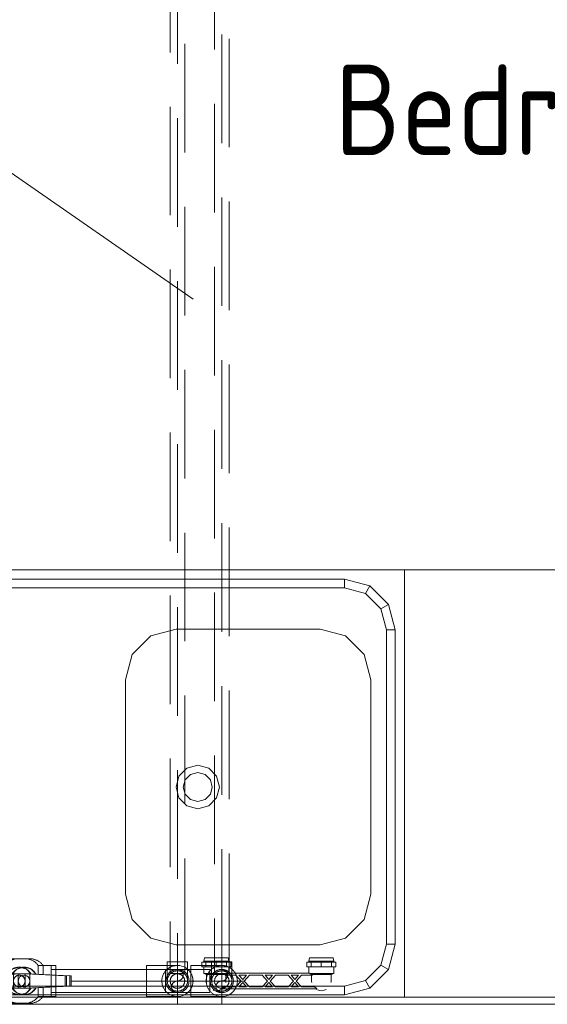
# Model space of a CAD drawing. Header units: millimetres. Extents: x 19410 to 41622, y 4748 to 42777.
# Tile 15 of 65: x 21716 to 22445, y 35776 to 37135. Entities that reach past the tile are written whole.
import ezdxf

# ---------------------------------------------------------------- set-up
doc = ezdxf.new("R2010")
doc.units = ezdxf.units.MM
for name, pattern in [('ADSK_Осевая', [700, 500, -100, 0, -100]), ('ADSK_Скрыто', [300, 150, -150]), ('ADSK_Штриховая_ш3 п1_5', [225, 150, -75])]:
    doc.linetypes.add(name, pattern=pattern)
for name, color, linetype, lineweight in [('A-AREA-____-IDEN', 2, 'Continuous', 20), ('A-DETL-____-HDLN', 90, 'ADSK_Скрыто', 9), ('A-DETL-____-MBND', 5, 'ADSK_Штриховая_ш3 п1_5', 20), ('I-FURN-____-MCUT', 30, 'Continuous', 9), ('I-FURN-____-OTLN', 30, 'Continuous', 20), ('M-EQPM-____-OTLN', 50, 'Continuous', 20), ('P-PIPE-____-CNTR', 3, 'ADSK_Осевая', 20), ('P-PIPE-____-IDEN', 2, 'Continuous', 20), ('P-PIPE-____-OTLN', 3, 'Continuous', 20)]:
    doc.layers.add(name, color=color, linetype=linetype, lineweight=lineweight)
doc.styles.add('GOST Common', font='GOST_Common.ttf', dxfattribs={"width": 0.9, "height": 125})

# ---------------------------------------------------------------- blocks, each defined once
blk = doc.blocks.new('Прямая форма - 83 new-610895-В_Этаж 02_Отопление')
at = {"layer": 'I-FURN-____-MCUT', "color": 133}
for p, q in [((0, 0), (0, -2086.6)), ((10, -2086.6), (10, 0))]:
    blk.add_line(p, q, dxfattribs=at)
at = {"layer": 'I-FURN-____-OTLN', "color": 253}
for p, q in [((600, -137.3), (600, -1137.3)), ((13, -1054.3), (13, -220.3)), ((25, -220.3), (25, -1054.3)), ((575, -1054.3), (575, -220.3)), ((587, -220.3), (587, -1054.3)), ((117, -761.2), (91.4, -786.8)), ((152, -751.8), (117, -761.2)), ((448, -751.8), (152, -751.8)), ((483, -761.2), (448, -751.8)), ((508.6, -786.8), (483, -761.2)), ((91.4, -786.8), (82, -821.8)), ((518, -821.8), (508.6, -786.8)), ((82, -821.8), (82, -1020.8)), ((274, -836.8), (285, -825.8)), ((285, -825.8), (300, -821.8)), ((300, -821.8), (315, -825.8)), ((315, -825.8), (326, -836.8)), ((518, -1020.8), (518, -821.8)), ((270, -851.8), (274, -836.8)), ((280, -851.8), (282.7, -841.8)), ((282.7, -841.8), (290, -834.5)), ((290, -834.5), (300, -831.8)), ((300, -831.8), (310, -834.5)), ((310, -834.5), (317.3, -841.8)), ((317.3, -841.8), (320, -851.8)), ((326, -836.8), (330, -851.8)), ((274, -866.8), (270, -851.8)), ((282.7, -861.8), (280, -851.8)), ((320, -851.8), (317.3, -861.8)), ((330, -851.8), (326, -866.8)), ((285, -877.8), (274, -866.8)), ((290, -869.1), (282.7, -861.8)), ((300, -871.8), (290, -869.1)), ((310, -869.1), (300, -871.8)), ((317.3, -861.8), (310, -869.1)), ((326, -866.8), (315, -877.8)), ((300, -881.8), (285, -877.8)), ((315, -877.8), (300, -881.8)), ((82, -1020.8), (91.4, -1055.8)), ((508.6, -1055.8), (518, -1020.8)), ((22.4, -1089.3), (13, -1054.3)), ((25, -1054.3), (13, -1054.3)), ((25, -1054.3), (32.8, -1083.3)), ((91.4, -1055.8), (117, -1081.4)), ((483, -1081.4), (508.6, -1055.8)), ((567.2, -1083.3), (575, -1054.3)), ((575, -1054.3), (587, -1054.3)), ((587, -1054.3), (577.6, -1089.3)), ((32.8, -1083.3), (22.4, -1089.3)), ((32.8, -1083.3), (54, -1104.5)), ((117, -1081.4), (152, -1090.8)), ((448, -1090.8), (483, -1081.4)), ((546, -1104.5), (567.2, -1083.3)), ((567.2, -1083.3), (577.6, -1089.3)), ((48, -1114.9), (22.4, -1089.3)), ((152, -1090.8), (448, -1090.8)), ((577.6, -1089.3), (552, -1114.9)), ((54, -1104.5), (48, -1114.9)), ((54, -1104.5), (83, -1112.3)), ((83, -1112.3), (517, -1112.3)), ((83, -1112.3), (83, -1124.3)), ((517, -1112.3), (546, -1104.5)), ((517, -1112.3), (517, -1124.3)), ((546, -1104.5), (552, -1114.9)), ((83, -1124.3), (48, -1114.9)), ((517, -1124.3), (83, -1124.3)), ((552, -1114.9), (517, -1124.3)), ((600, -1137.3), (10, -1137.3)), ((10, -1137.3), (600, -1137.3)), ((600, -1137.3), (600, -2086.6))]:
    blk.add_line(p, q, dxfattribs=at)
blk = doc.blocks.new('Прямая форма - FU - 053-610896-В_Этаж 02_Отопление')
blk.add_blockref('Прямая форма - 83 new-610895-В_Этаж 02_Отопление', (0, 0))
blk = doc.blocks.new('83 new_ifc_RVT-1-В_Этаж 02_Отопление')
at = {"layer": 'I-FURN-____-OTLN', "color": 253, "lineweight": 20, "rotation": 90}
blk.add_blockref('Прямая форма - FU - 053-610896-В_Этаж 02_Отопление', (21110.3, 35775.8), dxfattribs=at)
blk = doc.blocks.new('VTp_724_0 Водорозетка двойная - VTp_724_0-V4-В_Этаж 02_Отопление')
at = {"layer": 'M-EQPM-____-OTLN'}
for p, q in [((66.7, 11), (-66.7, 11)), ((-63, 8), (-45.3, 8)), ((-45.3, 8), (-38, 0)), ((-38, 0), (-45.3, -8)), ((-36, 2.2), (-41.2, 8)), ((-41.2, 8), (-30.8, 8)), ((-30.8, 8), (-36, 2.2)), ((-34, 0), (-26.7, 8)), ((-26.7, -8), (-34, 0)), ((-26.7, 8), (-9.3, 8)), ((-9.3, 8), (-2, 0)), ((-2, 0), (-9.3, -8)), ((0, 2.2), (-5.2, 8)), ((-5.2, 8), (5.2, 8)), ((5.2, 8), (0, 2.2)), ((2, 0), (9.3, 8)), ((9.3, -8), (2, 0)), ((9.3, 8), (26.7, 8)), ((26.7, 8), (34, 0)), ((34, 0), (26.7, -8)), ((36, 2.2), (30.8, 8)), ((30.8, 8), (41.2, 8)), ((41.2, 8), (36, 2.2)), ((38, 0), (45.3, 8)), ((45.3, -8), (38, 0)), ((45.3, 8), (63, 8)), ((-85.9, -8.8), (-89.8, -10.4)), ((-89.8, -10.4), (-89.8, -19.4)), ((-89.8, -10.4), (-56, -10.4)), ((-85.9, 0), (-85.9, -8.8)), ((-85.9, -8.8), (-60.1, -8.8)), ((-45.3, -8), (-60.1, -8)), ((-60.1, -8), (-60.1, -8.8)), ((-59.1, -8), (-59.1, 0)), ((-56, -10.4), (-56, -11)), ((-56, -11), (56, -11)), ((-55.3, -19.4), (-55.3, -11)), ((-41.2, -8), (-36, -2.2)), ((-30.8, -8), (-41.2, -8)), ((-36, -2.2), (-30.8, -8)), ((-9.3, -8), (-26.7, -8)), ((-5.2, -8), (0, -2.2)), ((5.2, -8), (-5.2, -8)), ((0, -2.2), (5.2, -8)), ((26.7, -8), (9.3, -8)), ((30.8, -8), (36, -2.2)), ((41.2, -8), (30.8, -8)), ((36, -2.2), (41.2, -8)), ((60.1, -8), (45.3, -8)), ((55.2, -11), (55.2, -19.4)), ((56, -10.4), (89.7, -10.4)), ((56, -11), (56, -10.4)), ((59.1, 0), (59.1, -8)), ((60.1, -8.8), (60.1, -8)), ((60.1, -8.8), (65.6, -8.8)), ((66.1, -8.8), (85.9, -8.8)), ((85.9, -8.8), (85.9, 0)), ((89.7, -10.4), (85.9, -8.8)), ((89.7, -19.4), (89.7, -10.4)), ((-92.6, -19.4), (-86.7, -19.4)), ((-92.6, -26.1), (-92.6, -19.4)), ((-86.7, -26.1), (-92.6, -26.1)), ((-89.8, -26.1), (-89.8, -27.2)), ((-86.7, -19.4), (-72.5, -19.4)), ((-86.7, -26.1), (-86.7, -19.4)), ((-72.5, -26.1), (-86.7, -26.1)), ((-72.5, -19.4), (-58.3, -19.4)), ((-72.5, -26.1), (-72.5, -19.4)), ((-58.3, -26.1), (-72.5, -26.1)), ((-58.3, -19.4), (-52.4, -19.4)), ((-58.3, -19.4), (-58.3, -26.1)), ((-52.4, -26.1), (-58.3, -26.1)), ((-55.3, -27.2), (-55.3, -26.1)), ((-52.4, -26.1), (-52.4, -19.4)), ((52.4, -19.4), (58.3, -19.4)), ((52.4, -26.1), (52.4, -19.4)), ((58.3, -26.1), (52.4, -26.1)), ((55.2, -26.1), (55.2, -27.2)), ((58.3, -19.4), (72.5, -19.4)), ((58.3, -26.1), (58.3, -19.4)), ((72.5, -26.1), (58.3, -26.1)), ((72.5, -19.4), (86.7, -19.4)), ((72.5, -26.1), (72.5, -19.4)), ((86.7, -26.1), (72.5, -26.1)), ((86.7, -19.4), (92.6, -19.4)), ((86.7, -19.4), (86.7, -26.1)), ((92.6, -26.1), (86.7, -26.1)), ((89.7, -27.2), (89.7, -26.1)), ((92.6, -26.1), (92.6, -19.4)), ((-89.8, -27.2), (-88.9, -32)), ((-89.8, -27.2), (-55.3, -27.2)), ((-88.9, -32), (-56.2, -32)), ((-56.2, -32), (-55.3, -27.2)), ((55.2, -27.2), (56.1, -32)), ((55.2, -27.2), (89.7, -27.2)), ((56.1, -32), (88.8, -32)), ((88.8, -32), (89.7, -27.2))]:
    blk.add_line(p, q, dxfattribs=at)
for centre, radius, start, end in [((-72.5, 0), 13.4, 171.7848, 180), ((-72.5, 0), 13.4, 66.3511, 120), ((-72.5, 0), 13.4, 53.6935, 63.1064), ((-72.5, 0), 13.4, 32.6742, 37.0264), ((-72.5, 0), 13.4, 31.2223, 36.9182), ((-72.5, 0), 13.4, 29.2091, 36.6564), ((-72.5, 0), 13.4, 360, 8.1679), ((-72.5, 0), 13.4, 0, 7.4391), ((72.5, 0), 13.4, 171.8321, 180), ((72.5, 0), 13.4, 172.5609, 180), ((72.5, 0), 13.4, 143.3436, 150.7909), ((72.5, 0), 13.4, 143.0818, 148.7777), ((72.5, 0), 13.4, 142.9736, 147.3258), ((72.5, 0), 13.4, 116.8936, 126.3065), ((72.5, 0), 13.4, 71.891, 113.6489), ((72.5, 0), 13.4, 0, 8.2152), ((-212.1, -402.2), 421.7, 68.2764, 68.8715), ((212.1, -402.2), 421.7, 111.1285, 111.7236)]:
    blk.add_arc(centre, radius, start, end, dxfattribs=at)
for points in [[(-66.7, 11), (-66, 10.6), (-64.7, 9.7), (-63.5, 8.6), (-63, 8)], [(63, 8), (63.5, 8.6), (64.7, 9.7), (66, 10.6), (66.7, 11)]]:
    blk.add_open_spline(points, degree=3, dxfattribs=at)
blk = doc.blocks.new('VTp_744_0 Кран шаровой ППР - VTp_744_0-V6-В_Этаж 02_Отопление')
at = {"layer": 'P-PIPE-____-OTLN', "color": 10}
for p, q in [((8, 30.7), (-8, 30.7)), ((-26.2, 21.4), (-44, 21.4)), ((-44, 21.4), (-44, 8.2)), ((-26.2, 9.2), (-26.2, 21.4)), ((44, 21.4), (26.2, 21.4)), ((26.2, 21.4), (26.2, 7.9)), ((44, -21.4), (44, 21.4)), ((-63.3, 7.2), (-65, 7.1)), ((-65, 7.1), (-65, -7.1)), ((-8, 10.1), (-63.3, 7.2)), ((-63.3, -7.2), (-63.3, 7.2)), ((8, 10.1), (-8, 10.1)), ((-8, -10.1), (-8, 10.1)), ((8, 10.1), (8, -10.1)), ((25.2, 7.9), (8, 10.1)), ((25.2, -7.9), (25.2, 7.9)), ((27.1, 7.7), (25.2, 7.9)), ((27.1, -7.7), (27.1, 7.7)), ((-65, -7.1), (-63.3, -7.2)), ((-63.3, -7.2), (-8, -10.1)), ((-44, -8.2), (-44, -21.4)), ((-26.2, -21.4), (-26.2, -9.2)), ((-8, -10.1), (8, -10.1)), ((8, -10.1), (25.2, -7.9)), ((25.2, -7.9), (27.1, -7.7)), ((26.2, -7.9), (26.2, -21.4)), ((-44, -21.4), (-26.2, -21.4)), ((26.2, -21.4), (44, -21.4)), ((-8, -30.8), (8, -30.8))]:
    blk.add_line(p, q, dxfattribs=at)
at = {"layer": 'P-PIPE-____-OTLN', "color": 10, "flags": 128}
for points in [[(-26.2, 21.4), (-25.7, 22.1), (-25.1, 22.8), (-24.5, 23.5), (-23.9, 24.1), (-23.2, 24.8), (-22.6, 25.4), (-21.9, 25.9), (-21.2, 26.5), (-20.4, 27), (-19.7, 27.5), (-18.9, 27.9), (-18.1, 28.3), (-17.3, 28.7), (-16.5, 29.1), (-15.7, 29.4), (-14.8, 29.7), (-13.9, 29.9), (-13.1, 30.2), (-12.2, 30.4), (-11.3, 30.5), (-10.4, 30.6), (-9.5, 30.7), (-8.6, 30.7), (-8, 30.7)], [(8, 30.7), (8.9, 30.7), (9.8, 30.7), (10.7, 30.6), (11.6, 30.5), (12.5, 30.3), (13.3, 30.1), (14.2, 29.9), (15, 29.6), (15.9, 29.3), (16.7, 29), (17.5, 28.6), (18.3, 28.2), (19.1, 27.8), (19.9, 27.3), (20.6, 26.8), (21.4, 26.3), (22.1, 25.8), (22.8, 25.2), (23.4, 24.6), (24.1, 24), (24.7, 23.3), (25.3, 22.6), (25.8, 21.9), (26.2, 21.4)], [(16.8, 9), (10, 16.2), (0.4, 19), (-9.3, 16.6), (-16.5, 9.6)], [(-16.5, -9.6), (-9.3, -16.6), (0.4, -19), (10, -16.2), (16.8, -9)], [(-8, -30.8), (-8.9, -30.7), (-9.8, -30.7), (-10.7, -30.6), (-11.6, -30.5), (-12.5, -30.3), (-13.3, -30.1), (-14.2, -29.9), (-15, -29.6), (-15.9, -29.3), (-16.7, -29), (-17.5, -28.6), (-18.3, -28.2), (-19.1, -27.8), (-19.9, -27.3), (-20.6, -26.8), (-21.4, -26.3), (-22.1, -25.8), (-22.8, -25.2), (-23.4, -24.6), (-24.1, -24), (-24.7, -23.3), (-25.3, -22.6), (-25.8, -21.9), (-26.2, -21.4)], [(26.2, -21.4), (25.7, -22.1), (25.1, -22.8), (24.5, -23.5), (23.9, -24.1), (23.2, -24.8), (22.6, -25.4), (21.9, -25.9), (21.2, -26.5), (20.4, -27), (19.7, -27.5), (18.9, -27.9), (18.1, -28.3), (17.3, -28.7), (16.5, -29.1), (15.7, -29.4), (14.8, -29.7), (13.9, -29.9), (13.1, -30.2), (12.2, -30.4), (11.3, -30.5), (10.4, -30.6), (9.5, -30.7), (8.6, -30.7), (8, -30.8)]]:
    blk.add_lwpolyline(points, dxfattribs=at)
at = {"layer": 'P-PIPE-____-OTLN', "color": 10}
for radius, start, end in [(19, 129.515, 140.2634), (19, 129.515, 140.2634), (19, 90, 91.9553), (19, 90, 91.9553), (19, 39.2761, 49.9541), (19, 39.2761, 49.9541), (8, 0, 180), (8, 180, 360), (8, 135, 165), (8, 15, 105), (19, 219.7366, 230.485), (19, 219.7366, 230.485), (8, 195, 255), (8, 270, 330), (19, 310.0459, 320.7239), (19, 310.0459, 320.7239), (19, 268.0447, 270), (19, 268.0447, 270)]:
    blk.add_arc((0, 0), radius, start, end, dxfattribs=at)
for points, knots in [([(-13.2, 13.7), (-12.7, 14.2), (-11.6, 15.2), (-10.4, 16), (-9.7, 16.4)], [-0.2996862, -0.2996862, -0.2996862, -0.2996862, -0.2, -0.0915007, -0.0915007, -0.0915007, -0.0915007]), ([(10.3, 16), (10.8, 15.7), (11.8, 15), (12.7, 14.2), (13.2, 13.7)], [-0.8755267, -0.8755267, -0.8755267, -0.8755267, -0.8, -0.700663, -0.700663, -0.700663, -0.700663]), ([(-16.2, 10), (-15.8, 10.7), (-14.9, 11.9), (-13.9, 13), (-13.5, 13.5)], [-0.5175631, -0.5175631, -0.5175631, -0.5175631, -0.4, -0.3136598, -0.3136598, -0.3136598, -0.3136598]), ([(13.5, 13.5), (13.9, 13), (15.1, 11.7), (16.1, 10.3), (16.7, 9.3)], [-0.6866833, -0.6866833, -0.6866833, -0.6866833, -0.6, -0.4425867, -0.4425867, -0.4425867, -0.4425867]), ([(-13.5, -13.5), (-13.9, -13), (-14.9, -11.9), (-15.8, -10.7), (-16.2, -10)], [-0.6866833, -0.6866833, -0.6866833, -0.6866833, -0.6, -0.4829874, -0.4829874, -0.4829874, -0.4829874]), ([(16.7, -9.3), (16.1, -10.3), (15.1, -11.7), (13.9, -13), (13.5, -13.5)], [-0.5574133, -0.5574133, -0.5574133, -0.5574133, -0.4, -0.3133167, -0.3133167, -0.3133167, -0.3133167]), ([(-9.7, -16.4), (-10.4, -16), (-11.6, -15.2), (-12.7, -14.2), (-13.2, -13.7)], [-0.9085703, -0.9085703, -0.9085703, -0.9085703, -0.8, -0.700663, -0.700663, -0.700663, -0.700663]), ([(13.2, -13.7), (12.7, -14.2), (11.8, -15), (10.8, -15.7), (10.3, -16)], [-0.299337, -0.299337, -0.299337, -0.299337, -0.2, -0.1244733, -0.1244733, -0.1244733, -0.1244733])]:
    blk.add_open_spline(points, degree=3, knots=knots, dxfattribs=at)
for points in [[(-9, 16.8), (-8.7, 17), (-8.3, 17.1), (-8, 17.3)], [(-8, 17.3), (-6.8, 17.9), (-4.2, 18.7), (0, 19.2), (4.2, 18.7), (6.8, 17.9), (8, 17.3)], [(8, 17.3), (8.5, 17), (9.1, 16.8), (9.6, 16.5)], [(-8, -17.3), (-8.3, -17.1), (-8.7, -17), (-9, -16.8)], [(8, -17.3), (6.8, -17.9), (4.2, -18.7), (0, -19.2), (-4.2, -18.7), (-6.8, -17.9), (-8, -17.3)], [(9.6, -16.5), (9.1, -16.8), (8.5, -17), (8, -17.3)]]:
    blk.add_open_spline(points, degree=3, dxfattribs=at)
blk = doc.blocks.new('VTp_744_0 Кран шаровой ППР - VTp_744_0-1650249-В_Этаж 02_Отопление')
at = {"layer": 'A-DETL-____-HDLN', "color": 170}
for p, q in [((-44, 21.4), (-44, 8.2)), ((-26.2, 21.4), (-32.8, 21.4)), ((-26.2, 9.2), (-26.2, 21.4)), ((26.2, 21.4), (26.2, 7.9)), ((44, -16.1), (44, 16.1)), ((-63.3, 7.2), (-65, 7.1)), ((-65, 7.1), (-65, -7.1)), ((-8.9, 10), (-63.3, 7.2)), ((-63.3, -7.2), (-63.3, 7.2)), ((-8, -10.1), (-8, 10.1)), ((8, 10.1), (1.7, 10.1)), ((8, 10.1), (8, -10.1)), ((9.2, 9.9), (8, 10.1)), ((9.4, 9.9), (9.3, 9.9)), ((25.2, 7.9), (9.6, 9.9)), ((25.2, -7.9), (25.2, 7.9)), ((27.1, 7.7), (25.2, 7.9)), ((27.1, -7.7), (27.1, 7.7)), ((-65, -7.1), (-63.3, -7.2)), ((-63.3, -7.2), (-8.9, -10)), ((-44, -8.2), (-44, -21.4)), ((-26.2, -21.4), (-26.2, -9.2)), ((-16.5, -9.6), (-9.3, -16.6)), ((1.7, -10.1), (8, -10.1)), ((8, -10.1), (9.2, -9.9)), ((9.3, -9.9), (9.4, -9.9)), ((9.6, -9.9), (25.2, -7.9)), ((25.2, -7.9), (27.1, -7.7)), ((26.2, -7.9), (26.2, -21.4)), ((-32.8, -21.4), (-26.2, -21.4)), ((-9.3, -16.6), (-3.3, -18.1)), ((-2, -18.4), (0.4, -19))]:
    blk.add_line(p, q, dxfattribs=at)
at = {"layer": 'A-DETL-____-HDLN', "color": 170, "flags": 128}
for points in [[(-26.2, 21.4), (-25.7, 22.1), (-25.1, 22.8), (-24.5, 23.5), (-23.9, 24.1), (-23.2, 24.8), (-22.6, 25.4), (-21.9, 25.9), (-21.2, 26.5), (-20.4, 27), (-19.7, 27.5), (-18.9, 27.9), (-18.1, 28.3), (-17.3, 28.7), (-16.5, 29.1), (-15.7, 29.4), (-14.8, 29.7), (-13.9, 29.9), (-13.1, 30.2), (-12.2, 30.4), (-11.3, 30.5), (-10.4, 30.6), (-9.5, 30.7), (-8.6, 30.7)], [(-3.3, 18.1), (-9.3, 16.6), (-16.5, 9.6)], [(16.8, 9), (10, 16.2), (0.4, 19), (-2, 18.4)], [(0.4, -19), (10, -16.2), (16.8, -9)], [(-8.9, -30.7), (-9.8, -30.7), (-10.7, -30.6), (-11.6, -30.5), (-12.5, -30.3), (-13.3, -30.1), (-14.2, -29.9), (-15, -29.6), (-15.9, -29.3), (-16.7, -29), (-17.5, -28.6), (-18.3, -28.2), (-19.1, -27.8), (-19.9, -27.3), (-20.6, -26.8), (-21.4, -26.3), (-22.1, -25.8), (-22.8, -25.2), (-23.4, -24.6), (-24.1, -24), (-24.7, -23.3), (-25.3, -22.6), (-25.8, -21.9), (-26.2, -21.4)]]:
    blk.add_lwpolyline(points, dxfattribs=at)
at = {"layer": 'A-DETL-____-HDLN', "color": 170}
for radius, start, end in [(19, 129.515, 140.2634), (19, 129.515, 140.2634), (19, 90, 91.9553), (19, 90, 91.9553), (19, 39.2761, 49.9541), (19, 39.2761, 49.9541), (8, 115.3178, 180), (8, 180, 240), (8, 135, 165), (8, 0, 114.31), (8, 15, 105), (8, 255, 360), (19, 219.7366, 230.485), (19, 219.7366, 230.485), (8, 195, 244.6822), (8, 240, 244.6822), (8, 245.69, 255), (8, 245.69, 255), (8, 270, 300), (8, 301.7426, 330), (19, 310.0459, 320.7239), (19, 310.0459, 320.7239), (19, 268.0447, 270), (19, 268.0447, 270)]:
    blk.add_arc((0, 0), radius, start, end, dxfattribs=at)
for points, knots in [([(-13.2, 13.7), (-12.7, 14.2), (-11.6, 15.2), (-10.4, 16), (-9.7, 16.4)], [-0.2996862, -0.2996862, -0.2996862, -0.2996862, -0.2, -0.0915007, -0.0915007, -0.0915007, -0.0915007]), ([(-3.1, 18.8), (-2.1, 19), (0.3, 19.2), (4.2, 18.7), (6.8, 17.9), (8, 17.3)], [0.3130484, 0.3130484, 0.3130484, 0.3130484, 0.5, 0.75, 1, 1, 1, 1]), ([(10.3, 16), (10.8, 15.7), (11.8, 15), (12.7, 14.2), (13.2, 13.7)], [-0.8755267, -0.8755267, -0.8755267, -0.8755267, -0.8, -0.700663, -0.700663, -0.700663, -0.700663]), ([(-16.2, 10), (-15.8, 10.7), (-14.9, 11.9), (-13.9, 13), (-13.5, 13.5)], [-0.5175631, -0.5175631, -0.5175631, -0.5175631, -0.4, -0.3136598, -0.3136598, -0.3136598, -0.3136598]), ([(13.5, 13.5), (13.9, 13), (15.1, 11.7), (16.1, 10.3), (16.7, 9.3)], [-0.6866833, -0.6866833, -0.6866833, -0.6866833, -0.6, -0.4425867, -0.4425867, -0.4425867, -0.4425867]), ([(-13.5, -13.5), (-13.9, -13), (-14.9, -11.9), (-15.8, -10.7), (-16.2, -10)], [-0.6866833, -0.6866833, -0.6866833, -0.6866833, -0.6, -0.4829874, -0.4829874, -0.4829874, -0.4829874]), ([(16.7, -9.3), (16.1, -10.3), (15.1, -11.7), (13.9, -13), (13.5, -13.5)], [-0.5574133, -0.5574133, -0.5574133, -0.5574133, -0.4, -0.3133167, -0.3133167, -0.3133167, -0.3133167]), ([(-9.7, -16.4), (-10.4, -16), (-11.6, -15.2), (-12.7, -14.2), (-13.2, -13.7)], [-0.9085703, -0.9085703, -0.9085703, -0.9085703, -0.8, -0.700663, -0.700663, -0.700663, -0.700663]), ([(8, -17.3), (6.8, -17.9), (4.2, -18.7), (0.3, -19.2), (-2.1, -19), (-3.1, -18.8)], [0, 0, 0, 0, 0.25, 0.5, 0.6869516, 0.6869516, 0.6869516, 0.6869516]), ([(13.2, -13.7), (12.7, -14.2), (11.8, -15), (10.8, -15.7), (10.3, -16)], [-0.299337, -0.299337, -0.299337, -0.299337, -0.2, -0.1244733, -0.1244733, -0.1244733, -0.1244733])]:
    blk.add_open_spline(points, degree=3, knots=knots, dxfattribs=at)
for points in [[(-9, 16.8), (-8.7, 17), (-8.3, 17.1), (-8, 17.3)], [(-8, 17.3), (-6.9, 17.8), (-5.7, 18.2), (-4.5, 18.5)], [(-4.4, 18.5), (-4.3, 18.6), (-4.2, 18.6), (-4.1, 18.6)], [(8, 17.3), (8.5, 17), (9.1, 16.8), (9.6, 16.5)], [(-8, -17.3), (-8.3, -17.1), (-8.7, -17), (-9, -16.8)], [(-4.5, -18.5), (-5.7, -18.2), (-6.9, -17.8), (-8, -17.3)], [(-4.1, -18.6), (-4.2, -18.6), (-4.3, -18.6), (-4.4, -18.5)], [(9.6, -16.5), (9.1, -16.8), (8.5, -17), (8, -17.3)]]:
    blk.add_open_spline(points, degree=3, dxfattribs=at)
at = {"layer": 'P-PIPE-____-OTLN', "color": 5}
for p, q in [((-8.6, 30.7), (-8, 30.7)), ((8, 30.7), (1.3, 30.7)), ((-2.1, 18.4), (-3.2, 18.1)), ((44, 21.4), (37.3, 21.4)), ((44, 16.1), (44, 21.4)), ((-3.2, -18.1), (-2.1, -18.4)), ((37.3, -21.4), (44, -21.4)), ((44, -21.4), (44, -16.1)), ((-8, -30.8), (-8.9, -30.7)), ((1.3, -30.8), (8, -30.8))]:
    blk.add_line(p, q, dxfattribs=at)
at = {"layer": 'P-PIPE-____-OTLN', "color": 5, "flags": 128}
for points in [[(8, 30.7), (8.9, 30.7), (9.8, 30.7), (10.7, 30.6), (11.6, 30.5), (12.5, 30.3), (13.3, 30.1), (14.2, 29.9), (15, 29.6), (15.9, 29.3), (16.7, 29), (17.5, 28.6), (18.3, 28.2), (19.1, 27.8), (19.9, 27.3), (20.6, 26.8), (21.4, 26.3), (22.1, 25.8), (22.8, 25.2), (23.4, 24.6), (24.1, 24), (24.7, 23.3), (25.3, 22.6), (25.8, 21.9), (26.2, 21.4)], [(26.2, -21.4), (25.7, -22.1), (25.1, -22.8), (24.5, -23.5), (23.9, -24.1), (23.2, -24.8), (22.6, -25.4), (21.9, -25.9), (21.2, -26.5), (20.4, -27), (19.7, -27.5), (18.9, -27.9), (18.1, -28.3), (17.3, -28.7), (16.5, -29.1), (15.7, -29.4), (14.8, -29.7), (13.9, -29.9), (13.1, -30.2), (12.2, -30.4), (11.3, -30.5), (10.4, -30.6), (9.5, -30.7), (8.6, -30.7), (8, -30.8)]]:
    blk.add_lwpolyline(points, dxfattribs=at)
at = {"layer": 'P-PIPE-____-OTLN', "color": 5}
for points in [[(-4.1, 18.6), (-3.9, 18.7), (-3.6, 18.7), (-3.3, 18.8)], [(-3.3, -18.8), (-3.6, -18.7), (-3.9, -18.7), (-4.1, -18.6)]]:
    blk.add_open_spline(points, degree=3, dxfattribs=at)
blk = doc.blocks.new('ADSK_Полипропилен_Отвод - Универсальный-V7-В_Этаж 02_Отопление')
at = {"layer": 'A-DETL-____-HDLN', "color": 170}
for p, q in [((21891.5, 35824.1), (21891.5, 35808)), ((21891.5, 35808), (21891.5, 35792))]:
    blk.add_line(p, q, dxfattribs=at)
for start, end in [(11.642, 18.4406), (322.4645, 330), (330, 330.4795), (331.1197, 337.957), (345, 346.6751)]:
    blk.add_arc((21934, 35808), 21.5, start, end, dxfattribs=at)
at = {"layer": 'P-PIPE-____-OTLN', "color": 5}
for p, q in [((21934, 35829.5), (21891.5, 35829.5)), ((21891.5, 35829.5), (21891.5, 35824.1)), ((21891.5, 35791.9), (21891.5, 35786.5)), ((21891.5, 35786.5), (21934, 35786.5))]:
    blk.add_line(p, q, dxfattribs=at)
for start, end in [(55.6084, 80.7004), (270, 305.6497)]:
    blk.add_arc((21934, 35808), 21.5, start, end, dxfattribs=at)
blk = doc.blocks.new('ADSK_Полипропилен_Отвод - Универсальный-V8-В_Этаж 02_Отопление')
at = {"layer": 'A-DETL-____-HDLN', "color": 1}
blk.add_line((21995.2, 35829.5), (21967.5, 35829.5), dxfattribs=at)
for start, end in [(63.5095, 80.7004), (11.642, 18.4406), (329.2904, 337.957), (345, 346.6751)]:
    blk.add_arc((21995.2, 35808), 21.5, start, end, dxfattribs=at)
at = {"layer": 'P-PIPE-____-OTLN', "color": 10}
for p, q in [((21967.5, 35829.5), (21952.7, 35829.5)), ((21952.7, 35829.5), (21952.7, 35808)), ((21952.7, 35808), (21952.7, 35786.5)), ((21952.7, 35786.5), (21995.2, 35786.5))]:
    blk.add_line(p, q, dxfattribs=at)
for start, end in [(55.7677, 63.377), (322.4645, 329.1578), (270, 304.2323)]:
    blk.add_arc((21995.2, 35808), 21.5, start, end, dxfattribs=at)
blk = doc.blocks.new('ADSK_Полипропилен_Отвод - Универсальный-V9-В_Этаж 02_Отопление')
at = {"layer": 'A-DETL-____-HDLN', "color": 1}
for p, q in [((21981.2, 35834.5), (21981.2, 35808)), ((21995.2, 35834.5), (21981.2, 35834.5)), ((22004.1, 35834.5), (21995.2, 35834.5)), ((22009.2, 35808), (22009.2, 35824.3)), ((21985.2, 35808), (22005.2, 35808)), ((21990.1, 35795), (21989.9, 35795.1)), ((21990.4, 35794.9), (21990.3, 35794.9)), ((22003.7, 35796.9), (22003.3, 35796.6)), ((22003.8, 35797), (22003.7, 35796.9)), ((22004.2, 35797.2), (22004, 35797.1)), ((22004.6, 35797.6), (22004.2, 35797.2))]:
    blk.add_line(p, q, dxfattribs=at)
at = {"layer": 'A-DETL-____-HDLN', "color": 1, "flags": 128}
for points in [[(21981.5, 35805.5), (21981.4, 35806.1), (21981.3, 35806.6), (21981.3, 35807.2)], [(21982.7, 35801.8), (21982.5, 35802.3), (21982.2, 35802.8), (21982, 35803.3)], [(21984.5, 35799), (21984.2, 35799.4), (21983.9, 35799.9), (21983.5, 35800.3)], [(21987.5, 35796.4), (21987, 35796.7), (21986.6, 35797), (21986.1, 35797.4)], [(21989.9, 35795.1), (21989.4, 35795.3), (21988.9, 35795.5)], [(22001.3, 35795.4), (22000.8, 35795.2), (22000.3, 35795), (21999.8, 35794.8)], [(22006.8, 35800.1), (22006.5, 35799.7), (22006.1, 35799.2), (22005.8, 35798.8)], [(22008.5, 35803.6), (22008.3, 35803.1), (22008.1, 35802.6), (22007.9, 35802.1)], [(22009.2, 35806.9), (22009.1, 35806.4), (22009.1, 35805.8), (22009, 35805.2)], [(21994.3, 35794.1), (21993.7, 35794.1), (21993.2, 35794.2), (21992.6, 35794.3)], [(21997.6, 35794.2), (21997.1, 35794.1), (21996.5, 35794.1)]]:
    blk.add_lwpolyline(points, dxfattribs=at)
at = {"layer": 'A-DETL-____-HDLN', "color": 1}
for radius, start, end in [(14, 135, 249.2664), (10, 118.6073, 180), (14, 131.9564, 135), (14, 120, 131.2947), (14, 90, 120), (10, 62.4907, 117.1961), (14, 307.9149, 90), (10, 54.2363, 61.7059), (10, 0, 53.2997), (10, 180, 255), (14, 250.0808, 270), (10, 255, 267.8984), (10, 268.771, 270), (10, 270, 300), (14, 270, 307.2459), (10, 300, 305.7637), (10, 306.7003, 315), (10, 315, 0)]:
    blk.add_arc((21995.2, 35808), radius, start, end, dxfattribs=at)
for points in [[(21981.5, 35810.7), (21981.3, 35809.8), (21981.2, 35808.9), (21981.2, 35808)], [(22006.8, 35815.9), (22006.7, 35816.1), (22006.4, 35816.5), (22005.9, 35817.1), (22005.4, 35817.6), (22005.1, 35818), (22004.9, 35818.2)], [(22009.2, 35808), (22009.2, 35808.9), (22009.2, 35809.8), (22009, 35810.7)]]:
    blk.add_open_spline(points, degree=3, dxfattribs=at)
for points, knots in [([(21982.8, 35814.4), (21982.6, 35814.1), (21982.3, 35813.3), (21982, 35812.6), (21981.9, 35812.2)], [0.6543136, 0.6543136, 0.6543136, 0.6543136, 0.7142857, 0.7758908, 0.7758908, 0.7758908, 0.7758908]), ([(21985.6, 35818.2), (21985.4, 35818), (21985, 35817.6), (21984.4, 35816.9), (21983.9, 35816.3), (21983.6, 35815.9)], [0.4285714, 0.4285714, 0.4285714, 0.4285714, 0.4642857, 0.5, 0.5714286, 0.5714286, 0.5714286, 0.5714286]), ([(22008.6, 35812.2), (22008.5, 35812.6), (22008.2, 35813.3), (22007.9, 35814.1), (22007.7, 35814.4)], [0.2241092, 0.2241092, 0.2241092, 0.2241092, 0.2857143, 0.3456864, 0.3456864, 0.3456864, 0.3456864])]:
    blk.add_open_spline(points, degree=3, knots=knots, dxfattribs=at)
at = {"layer": 'A-DETL-____-MBND', "color": 10}
for p, q in [((22009.2, 35834.5), (22004.1, 35834.5)), ((22009.2, 35824.3), (22009.2, 35834.5))]:
    blk.add_line(p, q, dxfattribs=at)
blk = doc.blocks.new('ADSK_Полипропилен_Муфта переходная - Переходной-1585510-В_Этаж 02_Отопление')
at = {"layer": 'A-DETL-____-HDLN', "color": 1}
for radius, start, end in [(21.5, 120, 165), (16, 90, 225), (21.5, 114.8696, 120), (21.5, 105, 114.2295), (21.5, 90, 105), (21.5, 63.5095, 90), (16, 270, 90), (21.5, 21.168, 55.6351), (21.5, 172.0233, 180), (21.5, 165, 169.9918), (21.5, 339.6158, 20.3842), (21.5, 180, 268.9842), (16, 225, 236.0756), (21.5, 304.3649, 322.3319), (21.5, 329.2904, 338.832), (16, 236.7882, 240), (16, 240, 270)]:
    blk.add_arc((21995.2, 35808), radius, start, end, dxfattribs=at)
at = {"layer": 'P-PIPE-____-OTLN', "color": 10}
for start, end in [(55.7677, 63.377), (322.4645, 329.1578), (270, 304.2323)]:
    blk.add_arc((21995.2, 35808), 21.5, start, end, dxfattribs=at)
blk = doc.blocks.new('ADSK_Полипропилен_Муфта переходная - Переходной-V10-В_Этаж 02_Отопление')
at = {"layer": 'A-DETL-____-HDLN', "color": 170}
for radius, start, end in [(21.5, 135, 228.282), (16, 91.3649, 268.6351), (21.5, 131.718, 135), (21.5, 120, 131.2824), (21.5, 91.0158, 120), (21.5, 80.8329, 90), (16, 271.3649, 88.6351), (21.5, 48.7176, 55.4758), (21.5, 45, 48.282), (21.5, 29.5205, 45), (21.5, 331.1197, 28.8803), (21.5, 311.718, 330.4795), (21.5, 228.7176, 268.9842), (21.5, 305.7823, 311.2824)]:
    blk.add_arc((21934, 35808), radius, start, end, dxfattribs=at)
at = {"layer": 'P-PIPE-____-OTLN', "color": 5}
for start, end in [(55.6084, 80.7004), (270, 305.6497)]:
    blk.add_arc((21934, 35808), 21.5, start, end, dxfattribs=at)
blk = doc.blocks.new('ADSK_Полипропилен_Отвод - Универсальный-V17-В_Этаж 02_Отопление')
at = {"layer": 'A-DETL-____-HDLN', "color": 170}
for p, q in [((21920, 35829.5), (21920, 35808)), ((21948, 35808), (21948, 35824.3))]:
    blk.add_line(p, q, dxfattribs=at)
at = {"layer": 'A-DETL-____-HDLN', "color": 170, "flags": 128}
for points in [[(21920.2, 35805.5), (21920.1, 35806.1), (21920.1, 35806.6), (21920, 35807.2)], [(21921.5, 35801.8), (21921.2, 35802.3), (21921, 35802.8), (21920.8, 35803.3)], [(21923.3, 35799), (21923, 35799.4), (21922.6, 35799.9), (21922.3, 35800.3)], [(21926.2, 35796.4), (21925.8, 35796.7), (21925.3, 35797), (21924.9, 35797.4)], [(21929.2, 35794.9), (21928.7, 35795.1), (21928.2, 35795.3), (21927.7, 35795.5)], [(21940.1, 35795.4), (21939.6, 35795.2), (21939.1, 35795), (21938.6, 35794.8)], [(21943.3, 35797.6), (21942.9, 35797.2), (21942.5, 35796.9), (21942, 35796.6)], [(21945.6, 35800.1), (21945.2, 35799.7), (21944.9, 35799.2), (21944.5, 35798.8)], [(21947.3, 35803.6), (21947.1, 35803.1), (21946.9, 35802.6), (21946.7, 35802.1)], [(21948, 35806.9), (21947.9, 35806.4), (21947.8, 35805.8), (21947.7, 35805.2)], [(21933, 35794.1), (21932.5, 35794.1), (21931.9, 35794.2), (21931.4, 35794.3)], [(21936.4, 35794.2), (21935.8, 35794.1), (21935.3, 35794.1)]]:
    blk.add_lwpolyline(points, dxfattribs=at)
at = {"layer": 'A-DETL-____-HDLN', "color": 170}
for radius, start, end in [(14, 90, 270), (10, 0, 180), (14, 270, 90), (10, 180, 0)]:
    blk.add_arc((21934, 35808), radius, start, end, dxfattribs=at)
for points in [[(21920.3, 35810.7), (21920.1, 35809.8), (21920, 35808.9), (21920, 35808)], [(21945.6, 35815.9), (21945.5, 35816.1), (21945.2, 35816.5), (21944.7, 35817.1), (21944.2, 35817.6), (21943.8, 35818), (21943.6, 35818.2)], [(21948, 35808), (21948, 35808.9), (21947.9, 35809.8), (21947.7, 35810.7)]]:
    blk.add_open_spline(points, degree=3, dxfattribs=at)
for points, knots in [([(21921.6, 35814.4), (21921.4, 35814.1), (21921, 35813.3), (21920.8, 35812.6), (21920.6, 35812.2)], [0.6543136, 0.6543136, 0.6543136, 0.6543136, 0.7142857, 0.7758908, 0.7758908, 0.7758908, 0.7758908]), ([(21924.4, 35818.2), (21924.2, 35818), (21923.8, 35817.6), (21923.1, 35816.9), (21922.7, 35816.3), (21922.4, 35815.9)], [0.4285714, 0.4285714, 0.4285714, 0.4285714, 0.4642857, 0.5, 0.5714286, 0.5714286, 0.5714286, 0.5714286]), ([(21947.4, 35812.2), (21947.2, 35812.6), (21947, 35813.3), (21946.6, 35814.1), (21946.5, 35814.4)], [0.2241092, 0.2241092, 0.2241092, 0.2241092, 0.2857143, 0.3456864, 0.3456864, 0.3456864, 0.3456864])]:
    blk.add_open_spline(points, degree=3, knots=knots, dxfattribs=at)
at = {"layer": 'A-DETL-____-MBND'}
for p, q in [((21920, 35834.5), (21920, 35829.5)), ((21934, 35834.5), (21920, 35834.5)), ((21948, 35834.5), (21934, 35834.5)), ((21948, 35824.3), (21948, 35834.5))]:
    blk.add_line(p, q, dxfattribs=at)

msp = doc.modelspace()

# ---------------------------------------------------------------- linework, layer by layer
at = {"layer": 'A-DETL-____-HDLN', "color": 1}
for p, q in [((21985.2, 35840), (21985.2, 35818.5)), ((21978.7, 35824), (21970.4, 35824)), ((21978.7, 35792), (21978.7, 35824)), ((22005.2, 35818.5), (22005.2, 35834.1)), ((21766.3, 35816.2), (21766.3, 35799.9)), ((21985.2, 35818.5), (22005.2, 35818.5))]:
    msp.add_line(p, q, dxfattribs=at)
at = {"layer": 'A-DETL-____-HDLN', "color": 170}
for p, q in [((21766.3, 35824), (21759.7, 35824)), ((21759.7, 35824), (21759.7, 35792)), ((21917.5, 35792), (21917.5, 35824)), ((21924, 35829.5), (21924, 35818.5)), ((21944, 35818.5), (21944, 35826.9)), ((21924, 35818.5), (21944, 35818.5)), ((21759.7, 35792), (21766.3, 35792))]:
    msp.add_line(p, q, dxfattribs=at)
for centre, radius, start, end in [((21934, 35808), 16, 90.4764, 180), ((21934, 35808), 16, 0, 89.5236), ((21934, 35816), 8, 270.7441, 89.2559), ((21934, 35808), 16, 180, 269.5236), ((21934, 35800), 8, 90.7441, 269.2559), ((21934, 35808), 16, 270.4764, 0)]:
    msp.add_arc(centre, radius, start, end, dxfattribs=at)
at = {"layer": 'A-DETL-____-HDLN', "color": 1}
for centre, radius, start, end in [((21995.2, 35808), 16, 0, 180), ((21995.2, 35816), 8, 270, 90), ((21995.2, 35808), 16, 180, 243.3414), ((21995.2, 35800), 8, 90, 225.3113), ((21995.2, 35808), 16, 244.0706, 0), ((21995.2, 35800), 8, 226.5337, 270)]:
    msp.add_arc(centre, radius, start, end, dxfattribs=at)
at = {"layer": 'A-DETL-____-MBND'}
for p, q in [((21924, 38815.2), (21924, 35829.5)), ((21944, 35827), (21944, 38815.2)), ((21934, 38799.2), (21934, 35834.5))]:
    msp.add_line(p, q, dxfattribs=at)
at = {"layer": 'A-DETL-____-MBND', "color": 10}
for p, q in [((21985.2, 38819.2), (21985.2, 35840)), ((22005.2, 35834.1), (22005.2, 38819.2)), ((21995.2, 35840), (21995.2, 38803.2))]:
    msp.add_line(p, q, dxfattribs=at)
at = {"layer": 'P-PIPE-____-CNTR', "color": 5}
for p, q in [((21934, 35776), (21934, 35840)), ((21934, 35788), (21934, 35828)), ((21902, 35808), (21966, 35808)), ((21914, 35808), (21954, 35808))]:
    msp.add_line(p, q, dxfattribs=at)
at = {"layer": 'P-PIPE-____-CNTR', "color": 10}
for p, q in [((21995.2, 35776), (21995.2, 35840)), ((21995.2, 35788), (21995.2, 35828)), ((21787.3, 35808), (21952.7, 35808)), ((21963.2, 35808), (22027.2, 35808)), ((21975.2, 35808), (22015.2, 35808))]:
    msp.add_line(p, q, dxfattribs=at)
at = {"layer": 'P-PIPE-____-IDEN'}
msp.add_line((21955.5, 36749.5), (21596.2, 36999), dxfattribs=at)
at = {"layer": 'P-PIPE-____-OTLN', "color": 10}
for p, q in [((21970.3, 35824), (21766.3, 35824)), ((21766.3, 35792), (21978.7, 35792))]:
    msp.add_line(p, q, dxfattribs=at)

# ---------------------------------------------------------------- block references
at = {"lineweight": 9}
msp.add_blockref('83 new_ifc_RVT-1-В_Этаж 02_Отопление', (0, 0), dxfattribs=at)
at = {"layer": 'A-DETL-____-HDLN', "color": 170, "rotation": 180}
msp.add_blockref('VTp_744_0 Кран шаровой ППР - VTp_744_0-1650249-В_Этаж 02_Отопление', (21715.7, 35808), dxfattribs=at)
at = {"layer": 'A-DETL-____-HDLN', "color": 170}
for name in ['ADSK_Полипропилен_Отвод - Универсальный-V7-В_Этаж 02_Отопление', 'ADSK_Полипропилен_Муфта переходная - Переходной-V10-В_Этаж 02_Отопление', 'ADSK_Полипропилен_Отвод - Универсальный-V17-В_Этаж 02_Отопление']:
    msp.add_blockref(name, (0, 0), dxfattribs=at)
at = {"layer": 'A-DETL-____-HDLN', "color": 1}
for name in ['ADSK_Полипропилен_Отвод - Универсальный-V8-В_Этаж 02_Отопление', 'ADSK_Полипропилен_Муфта переходная - Переходной-1585510-В_Этаж 02_Отопление', 'ADSK_Полипропилен_Отвод - Универсальный-V9-В_Этаж 02_Отопление']:
    msp.add_blockref(name, (0, 0), dxfattribs=at)
at = {"layer": 'M-EQPM-____-OTLN', "rotation": 180}
msp.add_blockref('VTp_724_0 Водорозетка двойная - VTp_724_0-V4-В_Этаж 02_Отопление', (22060.1, 35808), dxfattribs=at)
at = {"layer": 'P-PIPE-____-OTLN', "color": 10, "rotation": 180}
msp.add_blockref('VTp_744_0 Кран шаровой ППР - VTp_744_0-V6-В_Этаж 02_Отопление', (21722.3, 35808), dxfattribs=at)

# ---------------------------------------------------------------- texts
at = {"layer": 'A-AREA-____-IDEN', "lineweight": 9, "insert": (22151.2, 37073.4), "char_height": 125, "width": 707.088, "attachment_point": 1, "style": 'GOST Common'}
msp.add_mtext('Bedroom', dxfattribs=at)

doc.saveas('drawing.dxf')
